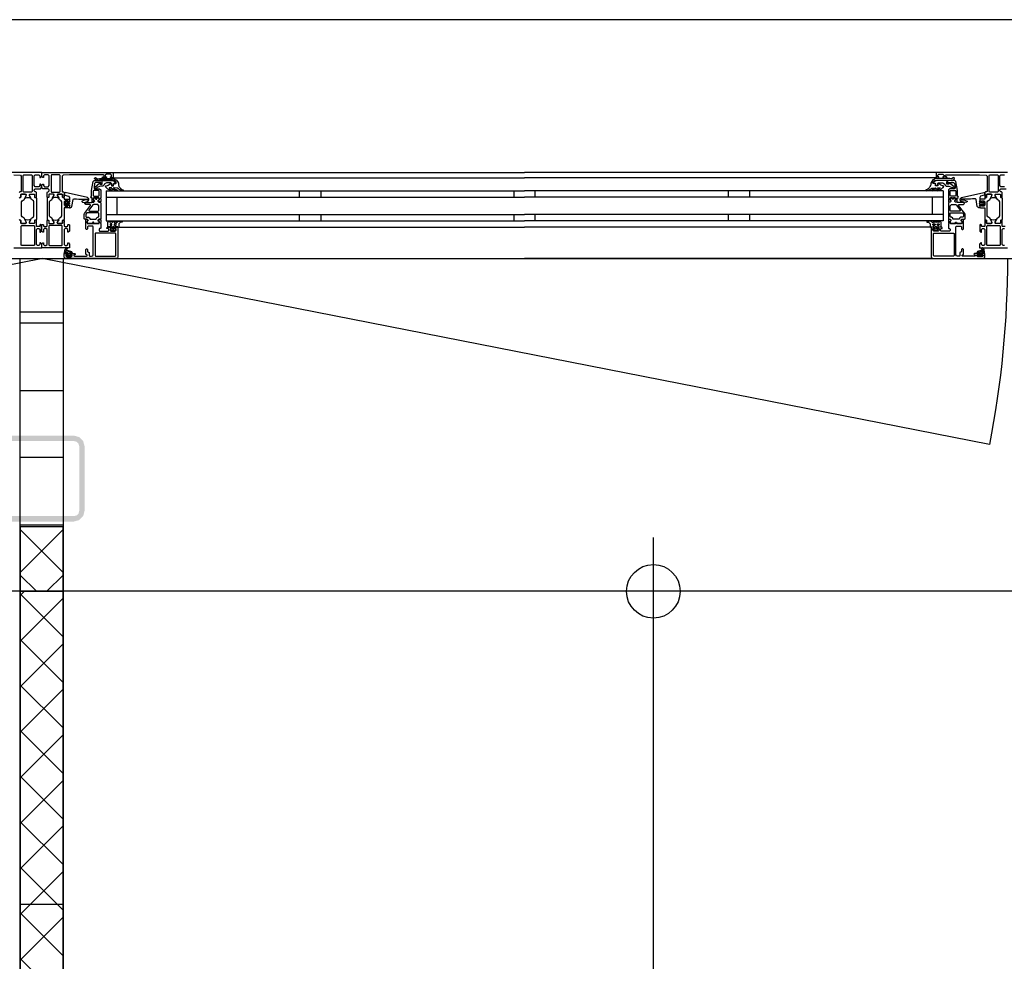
# Model space of a CAD drawing. Header units: millimetres. Extents: x -532 to 413144, y -532 to 654275.
# Tile 148 of 210: x 35979 to 36897, y 28823 to 29700. Entities that reach past the tile are written whole.
import ezdxf

# ---------------------------------------------------------------- set-up
doc = ezdxf.new("R2010")
doc.units = ezdxf.units.MM
doc.header["$LTSCALE"] = 100
doc.linetypes.add('CENTER', pattern=[50.8, 31.75, -6.35, 6.35, -6.35])
for name, color, linetype in [('A--M1A--MAATVOERING--RESTO & KEUKEN', 12, 'Continuous'), ('A-0010--', 7, 'Continuous'), ('A-0220-WAND-BI', 7, 'Continuous'), ('A-0250-PROFIEL-ARCERING', 253, 'CENTER'), ('A-0310-KOZIJN-BU', 7, 'Continuous'), ('A-0410-AFWERKING-GEVEL', 7, 'Continuous'), ('BL313---_BUDEUR', 1, 'Continuous')]:
    doc.layers.add(name, color=color, linetype=linetype)
doc.styles.add('PAScad_tekst', font='arial.ttf')
doc.styles.add('romans', font='romans.shx')
doc.dimstyles.new('romans', dxfattribs={"dimtxt": 1, "dimasz": 1, "dimexe": 0.5, "dimexo": 0.5, "dimgap": 1, "dimtad": 1, "dimdec": 0, "dimtxsty": 'romans', "dimblk": 'gbb_tod', "dimcen": 0, "dimse1": 1, "dimse2": 1, "dimclrd": 1, "dimclre": 1, "dimclrt": 2, "dimadec": 0, "dimazin": 0, "dimtfac": 1, "dimtdec": 0, "dimtmove": 2, "dimatfit": 2, "dimldrblk": 'gbb_tod', "dimfxl": 1, "dimarcsym": 0})

# ---------------------------------------------------------------- blocks, each defined once
blk = doc.blocks.new('gbb_tod')
at = {"color": 0}
for p, q in [((0, -2), (0, 2)), ((-1, 0), (1, 0))]:
    blk.add_line(p, q, dxfattribs=at)
blk.add_circle((0, 0), 0.5, dxfattribs=at)
blk = doc.blocks.new('*D612')
at = {"layer": 'A--M1A--MAATVOERING--RESTO & KEUKEN', "lineweight": -2, "transparency": 16777216}
blk.add_line((36570, 24280), (36570, 29117.63), dxfattribs=at)
at = {"layer": 'Defpoints', "color": 0, "transparency": 16777216}
for p in [(36570, 29167.63), (36570, 29167.63), (36570, 24230)]:
    blk.add_point(p, dxfattribs=at)
at = {"layer": 'A--M1A--MAATVOERING--RESTO & KEUKEN', "lineweight": -2, "transparency": 16777216, "xscale": 50, "yscale": 50, "zscale": 50}
for p, rotation in [((36570, 29167.63), 90), ((36570, 24230), 270)]:
    blk.add_blockref('gbb_tod', p, dxfattribs=dict(at, rotation=rotation))
at = {"layer": 'A--M1A--MAATVOERING--RESTO & KEUKEN', "transparency": 16777216, "insert": (36443.36, 26698.81), "char_height": 150, "attachment_point": 5, "rotation": 90, "style": 'PAScad_tekst'}
blk.add_mtext('4938', dxfattribs=at)

msp = doc.modelspace()

# ---------------------------------------------------------------- hatches: boundary and pattern name
at = {"layer": 'A-0250-PROFIEL-ARCERING'}
msp.add_hatch(color=256, dxfattribs=at).paths.add_polyline_path([(35959.96875, 29272.625), (35959.96875, 29302.625), (35961.3125, 29307.625), (35964.96875, 29311.28125), (35969.96875, 29312.625), (36029.96875, 29312.625), (36034.96875, 29311.28125), (36038.625, 29307.625), (36039.96875, 29302.625), (36039.96875, 29242.625), (36038.625, 29237.625), (36034.96875, 29233.96875), (36029.96875, 29232.625), (35969.96875, 29232.625), (35964.96875, 29233.96875), (35961.3125, 29237.625), (35959.96875, 29242.625), (35959.96875, 29272.625), (35964.96875, 29272.625), (35964.96875, 29242.625), (35965.625, 29240.125), (35967.46875, 29238.28125), (35969.96875, 29237.625), (36029.96875, 29237.625), (36032.46875, 29238.28125), (36034.3125, 29240.125), (36034.96875, 29242.625), (36034.96875, 29302.625), (36034.3125, 29305.125), (36032.46875, 29306.96875), (36029.96875, 29307.625), (35969.96875, 29307.625), (35967.46875, 29306.96875), (35965.625, 29305.125), (35964.96875, 29302.625), (35964.96875, 29272.625)], flags=0)

# ---------------------------------------------------------------- linework, layer by layer
at = {"layer": 'A-0010--'}
msp.add_line((35980, 28876.3125), (36020, 28876.3125), dxfattribs=at)
at = {"layer": 'A-0010--', "ltscale": 10}
for points in [[(36020, 29227.625), (35980, 29227.625), (35980, 29167.625), (36020, 29167.625)], [(36020, 29167.625), (36020, 27676.3125), (35980, 27676.3125), (35980, 29167.625)], [(36020, 27676.3125), (36020, 29167.625), (35980, 29167.625), (35980, 27676.3125)]]:
    msp.add_lwpolyline(points, close=True, dxfattribs=at)
at = {"layer": 'A-0220-WAND-BI'}
for p, q in [((35980, 29417.625), (36020, 29417.625)), ((35980, 29354.625), (36020, 29354.625)), ((35980, 29292.625), (36020, 29292.625)), ((35980, 29229.625), (36020, 29229.625)), ((36020, 29225.1875), (35980, 29185.21875)), ((36020, 29185.1875), (35980, 29225.1875)), ((35995.15625, 29167.625), (35980, 29182.78125)), ((36020, 29182.78125), (36004.84375, 29167.625)), ((35980, 29163.65625), (35983.96875, 29167.625)), ((36020, 29125.1875), (35980, 29165.1875)), ((35980, 29121.21875), (36019.96875, 29161.21875)), ((36020, 29082.75), (35980, 29122.75)), ((35980, 29078.8125), (36019.96875, 29118.78125)), ((36020, 29040.34375), (35980, 29080.34375)), ((35980, 29036.375), (36019.96875, 29076.375)), ((36020, 28997.90625), (35980, 29037.90625)), ((35980, 28993.9375), (36020, 29033.96875)), ((36020, 28955.5), (35980, 28995.46875)), ((35980, 28951.53125), (36020, 28991.53125)), ((36020, 28913.0625), (35980, 28953.0625)), ((35980, 28909.09375), (36020, 28949.125)), ((36020, 28870.625), (35980, 28910.625)), ((35980, 28866.65625), (36020, 28906.6875)), ((36020, 28828.21875), (35980, 28868.21875)), ((35980, 28824.25), (36020, 28864.25)), ((36020, 28785.78125), (35980, 28825.78125))]:
    msp.add_line(p, q, dxfattribs=at)
at = {"layer": 'A-0220-WAND-BI', "ltscale": 10}
for points in [[(35979.96875, 29427.625), (35979.96875, 29477.625)], [(35980, 29167.625), (35980, 29477.625)], [(36019.96875, 29477.625), (36019.96875, 29427.625)], [(36020, 29477.625), (36020, 29167.625)], [(36019.96875, 29427.625), (35979.96875, 29427.625)], [(36020, 29167.625), (35980, 29167.625)]]:
    msp.add_lwpolyline(points, dxfattribs=at)
at = {"layer": 'A-0310-KOZIJN-BU'}
for p, q in [((36240, 29540.625), (36240, 29534.625)), ((36260, 29540.625), (36260, 29534.625)), ((36440, 29540.625), (36440, 29534.625)), ((36460, 29534.625), (36460, 29540.625)), ((36640, 29534.625), (36640, 29540.625)), ((36660, 29534.625), (36660, 29540.625)), ((36240, 29518.625), (36240, 29512.625)), ((36260, 29518.625), (36260, 29512.625)), ((36440, 29518.625), (36440, 29512.625)), ((36460, 29512.625), (36460, 29518.625)), ((36640, 29512.625), (36640, 29518.625)), ((36660, 29512.625), (36660, 29518.625))]:
    msp.add_line(p, q, dxfattribs=at)
at = {"layer": 'A-0310-KOZIJN-BU', "ltscale": 10}
for points in [[(40500, 29700), (21600, 29700)], [(35979.375, 29534.4375), (35980.375, 29534.4375), (35980.625, 29534.71875), (35980.625, 29537.125), (35981.125, 29537.625), (35985, 29537.625), (35985.5, 29537.125), (35985.5, 29536.4375), (35984.125, 29534.03125), (35984.125, 29533.9375), (35984.1875, 29533.84375), (35984.25, 29533.8125), (35986.125, 29534.34375), (35987, 29534.53125), (35987.9375, 29534.34375), (35989.75, 29533.84375), (35989.875, 29533.84375), (35989.9375, 29533.9375), (35989.9375, 29534.03125), (35988.5, 29536.4375), (35988.5, 29537.125), (35989, 29537.625), (35992.90625, 29537.625), (35993.40625, 29537.125), (35993.40625, 29534.71875), (35993.71875, 29534.4375), (35994.71875, 29534.4375), (35995, 29534.71875), (35995, 29536.625), (35994.8125, 29537.34375), (35995, 29537.625), (35995, 29539.125), (35994.5, 29539.625), (35994, 29539.625), (35993, 29540.625), (35993, 29541.625), (35994, 29542.625), (35998.8125, 29542.625), (35999.8125, 29543.625), (35999.8125, 29545.9375), (35998.8125, 29546.9375), (35998.3125, 29546.9375), (35998.3125, 29545.4375), (35997.3125, 29544.4375), (35994, 29544.4375), (35993, 29545.4375), (35993, 29554.625), (35994, 29555.625), (35997.3125, 29555.625), (35998.3125, 29554.625), (35998.3125, 29553.125), (35998.90625, 29553.125), (36000, 29554.21875), (36000, 29557.625), (35934, 29557.625)], [(36066, 29557.625), (36450, 29557.625)], [(36834, 29557.625), (36450, 29557.625)], [(36900, 29557.625), (36834, 29557.625), (36833.5, 29557.125), (36833.5, 29553.125), (36834, 29552.625), (36835.5, 29552.625), (36836, 29553.125), (36836, 29553.625), (36835, 29553.625), (36835, 29555.125), (36836, 29556.125), (36839.75, 29556.125), (36840.75, 29555.125), (36840.75, 29553.625), (36839.75, 29553.625), (36839.75, 29553.125), (36840.25, 29552.625), (36843.25, 29552.625), (36843.75, 29553.125), (36843.25, 29553.625), (36842.75, 29553.625), (36841.75, 29554.125), (36841.75, 29554.9375), (36842.75, 29555.4375), (36874, 29555.4375), (36880.125, 29555.1875), (36881, 29554.1875), (36881, 29540.125), (36880.5, 29539.625), (36879.5, 29539.625), (36879, 29539.125), (36879, 29537.625), (36879.25, 29536.90625), (36879, 29536.625), (36879, 29534.71875), (36879.375, 29534.4375), (36880.375, 29534.4375), (36880.625, 29534.71875), (36880.625, 29537.125), (36881.125, 29537.625), (36885, 29537.625), (36885.5, 29537.125), (36885.5, 29536.4375), (36884.125, 29534.03125), (36884.125, 29533.9375), (36884.1875, 29533.84375), (36884.25, 29533.8125), (36886.125, 29534.34375), (36887, 29534.53125), (36887.9375, 29534.34375), (36889.75, 29533.84375), (36889.875, 29533.84375), (36889.9375, 29533.9375), (36889.9375, 29534.03125), (36888.5, 29536.4375), (36888.5, 29537.125), (36889, 29537.625), (36892.90625, 29537.625), (36893.40625, 29537.125), (36893.40625, 29534.71875), (36893.71875, 29534.4375), (36894.71875, 29534.4375), (36895, 29534.71875), (36895, 29536.625), (36894.8125, 29537.34375), (36895, 29537.625), (36895, 29539.125), (36894.5, 29539.625), (36894, 29539.625), (36893, 29540.625), (36893, 29541.625), (36894, 29542.625), (36898.8125, 29542.625)], [(35974, 29555.4375), (35980.125, 29555.1875), (35981, 29554.1875), (35981, 29540.125), (35980.5, 29539.625), (35979.5, 29539.625), (35979, 29539.125)], [(35982.875, 29554.9375), (35983.375, 29555.4375), (35990.75, 29555.4375), (35991.25, 29554.9375), (35991.25, 29539.9375), (35990.75, 29539.4375), (35983.375, 29539.4375), (35982.875, 29539.9375), (35982.875, 29554.9375)], [(36017.125, 29554.9375), (36016.625, 29555.4375), (36009.25, 29555.4375), (36008.75, 29554.9375), (36008.75, 29539.9375), (36009.25, 29539.4375), (36016.625, 29539.4375), (36017.125, 29539.9375), (36017.125, 29554.9375)], [(36056, 29550.125), (36056, 29547.3125), (36055, 29547.3125), (36055, 29548.3125), (36050.25, 29548.3125), (36049.25, 29547.5), (36048.75, 29544.28125), (36048.75, 29543.03125), (36049.25, 29542.53125), (36054, 29542.53125), (36055, 29541.53125), (36055, 29534.125), (36054.75, 29533.9375), (36054.75, 29533.3125), (36055, 29533.125), (36055, 29530.65625), (36054.75, 29530.40625), (36054.5, 29530.3125), (36053.25, 29530.5), (36052.75, 29530.625), (36052.5, 29531.125), (36052.75, 29531.65625), (36053.5, 29532), (36053.5, 29532.34375), (36053.5, 29533.9375), (36053.25, 29534.125), (36048.5, 29534.125), (36048.25, 29534.03125), (36048.25, 29533.9375), (36048.25, 29532.34375), (36048.25, 29532), (36049, 29531.53125), (36049.25, 29531.125), (36049, 29530.71875), (36048.5, 29530.5), (36047.25, 29530.3125), (36047, 29530.40625), (36047, 29530.65625), (36047, 29533.125), (36047, 29533.3125), (36047, 29533.9375), (36047, 29534.125), (36046, 29534.125), (36045.5, 29534.71875), (36046, 29535.3125), (36046.5, 29535.3125), (36046.5, 29541.03125), (36048, 29549.28125), (36049, 29550.125), (36056, 29550.125)], [(36066, 29552.625), (36450, 29552.625)], [(36834, 29552.625), (36450, 29552.625)], [(36844, 29550.125), (36844, 29547.3125), (36845, 29547.3125), (36845, 29548.3125), (36849.75, 29548.3125), (36850.75, 29547.5), (36851.25, 29544.28125), (36851.25, 29543.03125), (36850.75, 29542.53125), (36846, 29542.53125), (36845, 29541.53125), (36845, 29534.125), (36845.25, 29533.9375), (36845.25, 29533.3125), (36845, 29533.125), (36845, 29530.65625), (36845.25, 29530.40625), (36845.5, 29530.3125), (36846.75, 29530.5), (36847.25, 29530.625), (36847.5, 29531.125), (36847.25, 29531.65625), (36846.5, 29532), (36846.5, 29532.34375), (36846.5, 29533.9375), (36846.75, 29534.125), (36851.5, 29534.125), (36851.75, 29534.03125), (36851.75, 29533.9375), (36851.75, 29532.34375), (36851.75, 29532), (36851, 29531.53125), (36850.75, 29531.125), (36851, 29530.71875), (36851.5, 29530.5), (36852.75, 29530.3125), (36853, 29530.40625), (36853, 29530.65625), (36853, 29533.125), (36853, 29533.3125), (36853, 29533.9375), (36853, 29534.125), (36854, 29534.125), (36854.5, 29534.71875), (36854, 29535.3125), (36853.5, 29535.3125), (36853.5, 29541.03125), (36852, 29549.28125), (36851, 29550.125), (36844, 29550.125)], [(36882.875, 29554.9375), (36883.375, 29555.4375), (36890.75, 29555.4375), (36891.25, 29554.9375), (36891.25, 29539.9375), (36890.75, 29539.4375), (36883.375, 29539.4375), (36882.875, 29539.9375), (36882.875, 29554.9375)], [(36897.3125, 29544.4375), (36894, 29544.4375), (36893, 29545.4375), (36893, 29554.625), (36894, 29555.625), (36897.3125, 29555.625)], [(35979, 29513.8125), (35979.5, 29513.3125), (35980.375, 29513.3125), (35980.625, 29513.03125), (35980.625, 29510.625), (35981.125, 29510.125), (35984.6875, 29510.125), (35985.5, 29510.84375), (35985.375, 29511.65625), (35983.5, 29515.0625), (35982.75, 29515.84375), (35981.75, 29516.375), (35981.25, 29517.25), (35981.25, 29530.5), (35981.75, 29531.375), (35982.75, 29531.90625), (35983.5, 29532.6875), (35985.375, 29536.09375), (35985.375, 29537.1875), (35984.6875, 29537.625), (35981.125, 29537.625), (35980.625, 29537.125), (35980.625, 29534.71875), (35980.375, 29534.4375), (35979.5, 29534.4375), (35979, 29533.9375)], [(36030.5, 29533.3125), (36032.5, 29533.09375), (36034.5, 29532.9375), (36036.5, 29532.84375), (36038.5, 29532.8125), (36040.5, 29532.875), (36042.5, 29533), (36042.75, 29532.90625), (36043, 29532.59375), (36042.75, 29532.28125), (36040.75, 29532.34375), (36037.5, 29530.9375), (36037.25, 29530.59375), (36037.75, 29530.25), (36038, 29530.03125), (36039.5, 29529.90625), (36043, 29530.6875), (36044, 29532.1875), (36044, 29533.28125), (36042.75, 29534.3125), (36021.875, 29538.9375), (36021.375, 29538.84375), (36021.25, 29538.46875), (36021.25, 29536.9375), (36021.625, 29536.4375), (36025, 29535.53125), (36025.75, 29534.5625), (36025.75, 29531.3125), (36026.25, 29530.8125), (36025.75, 29530.3125), (36023.875, 29530.3125), (36023.875, 29531.03125), (36023.75, 29531.28125), (36023.375, 29531.28125), (36021.625, 29529.6875), (36021.25, 29528.9375), (36021.625, 29528.15625), (36023.375, 29526.5625), (36023.75, 29526.5625), (36023.875, 29526.8125), (36023.875, 29527.53125), (36025.75, 29527.53125), (36026.25, 29527.03125), (36025.75, 29526.53125), (36025.75, 29524.9375), (36026.625, 29524.9375), (36027.625, 29525.28125), (36028.125, 29526.15625), (36029.25, 29532.53125), (36029.75, 29533.1875), (36030.5, 29533.3125)], [(36060, 29540.625), (36450, 29540.625)], [(36060, 29540.625), (36060, 29512.625)], [(36840, 29540.625), (36450, 29540.625)], [(36840, 29540.625), (36840, 29512.625)], [(36869.5, 29533.3125), (36867.5, 29533.09375), (36865.5, 29532.9375), (36863.5, 29532.84375), (36861.5, 29532.8125), (36859.5, 29532.875), (36857.5, 29533), (36857.25, 29532.90625), (36857, 29532.59375), (36857.25, 29532.28125), (36859.25, 29532.34375), (36862.5, 29530.9375), (36862.75, 29530.59375), (36862.25, 29530.25), (36862, 29530.03125), (36860.5, 29529.90625), (36857, 29530.6875), (36856, 29532.1875), (36856, 29533.28125), (36857.25, 29534.3125), (36878.125, 29538.9375), (36878.625, 29538.84375), (36878.75, 29538.46875), (36878.75, 29536.9375), (36878.375, 29536.4375), (36875, 29535.53125), (36874.25, 29534.5625), (36874.25, 29531.3125), (36873.75, 29530.8125), (36874.25, 29530.3125), (36876.125, 29530.3125), (36876.125, 29531.03125), (36876.25, 29531.28125), (36876.625, 29531.28125), (36878.375, 29529.6875), (36878.75, 29528.9375), (36878.375, 29528.15625), (36876.625, 29526.5625), (36876.25, 29526.5625), (36876.125, 29526.8125), (36876.125, 29527.53125), (36874.25, 29527.53125), (36873.75, 29527.03125), (36874.25, 29526.53125), (36874.25, 29524.9375), (36873.375, 29524.9375), (36872.375, 29525.28125), (36871.875, 29526.15625), (36870.75, 29532.53125), (36870.25, 29533.1875), (36869.5, 29533.3125)], [(36025.625, 29529.53125), (36026.25, 29528.9375), (36025.625, 29528.3125), (36022.875, 29528.3125), (36022.25, 29528.9375), (36022.875, 29529.53125), (36025.625, 29529.53125)], [(36045.5, 29527), (36045.5, 29527.5), (36045, 29527.78125), (36041, 29527.78125), (36040, 29528.78125), (36041, 29529.78125), (36046.5, 29529.78125), (36047, 29530.0625), (36048.5, 29530.0625), (36049, 29530.5625), (36049, 29531.4375), (36048.25, 29532.1875), (36048.25, 29533.5625), (36048.75, 29534.0625), (36050, 29534.0625), (36050.25, 29534), (36050.25, 29533.78125), (36050.25, 29533.3125), (36050.5, 29532.875), (36051, 29532.71875), (36051.25, 29532.875), (36051.5, 29533.3125), (36051.5, 29533.8125), (36051.5, 29534), (36051.75, 29534.0625), (36053, 29534.0625), (36053.5, 29533.5625), (36053.5, 29532.1875), (36052.75, 29531.4375), (36052.75, 29530.5625), (36053.25, 29530.0625), (36054.5, 29530.0625), (36055, 29529.5625), (36055, 29514.6875), (36054.5, 29514.1875), (36053.25, 29514.1875), (36052.75, 29513.6875), (36052.75, 29512.8125), (36053.5, 29512.03125), (36053.5, 29510.6875), (36053, 29510.1875), (36048.75, 29510.1875), (36048.5, 29510.3125), (36048.5, 29510.625), (36048.5, 29510.9375), (36048.25, 29511.3125), (36048, 29511.53125), (36047.5, 29511.3125), (36047.25, 29510.9375), (36047.25, 29510.625), (36047.25, 29510.3125), (36047, 29510.1875), (36042.75, 29510.1875), (36042.25, 29510.6875), (36042.25, 29512.03125), (36043, 29512.8125), (36043, 29513.6875), (36042.5, 29514.1875), (36040, 29514.1875), (36039.5, 29514.6875), (36039.5, 29518.53125), (36039.75, 29519.53125), (36045.5, 29527)], [(36060, 29534.625), (36450, 29534.625)], [(36070, 29534.625), (36070, 29518.625)], [(36840, 29534.625), (36450, 29534.625)], [(36830, 29534.625), (36830, 29518.625)], [(36854.5, 29527), (36854.5, 29527.5), (36855, 29527.78125), (36859, 29527.78125), (36860, 29528.78125), (36859, 29529.78125), (36853.5, 29529.78125), (36853, 29530.0625), (36851.5, 29530.0625), (36851, 29530.5625), (36851, 29531.4375), (36851.75, 29532.1875), (36851.75, 29533.5625), (36851.25, 29534.0625), (36850, 29534.0625), (36849.75, 29534), (36849.75, 29533.78125), (36849.75, 29533.3125), (36849.5, 29532.875), (36849, 29532.71875), (36848.75, 29532.875), (36848.5, 29533.3125), (36848.5, 29533.8125), (36848.5, 29534), (36848.25, 29534.0625), (36847, 29534.0625), (36846.5, 29533.5625), (36846.5, 29532.1875), (36847.25, 29531.4375), (36847.25, 29530.5625), (36846.75, 29530.0625), (36845.5, 29530.0625), (36845, 29529.5625), (36845, 29514.6875), (36845.5, 29514.1875), (36846.75, 29514.1875), (36847.25, 29513.6875), (36847.25, 29512.8125), (36846.5, 29512.03125), (36846.5, 29510.6875), (36847, 29510.1875), (36851.25, 29510.1875), (36851.5, 29510.3125), (36851.5, 29510.625), (36851.5, 29510.9375), (36851.75, 29511.3125), (36852, 29511.53125), (36852.5, 29511.3125), (36852.75, 29510.9375), (36852.75, 29510.625), (36852.75, 29510.3125), (36853, 29510.1875), (36857.25, 29510.1875), (36857.75, 29510.6875), (36857.75, 29512.03125), (36857, 29512.8125), (36857, 29513.6875), (36857.5, 29514.1875), (36860, 29514.1875), (36860.5, 29514.6875), (36860.5, 29518.53125), (36860.25, 29519.53125), (36854.5, 29527)], [(36874.375, 29529.53125), (36873.75, 29528.9375), (36874.375, 29528.3125), (36877.125, 29528.3125), (36877.75, 29528.9375), (36877.125, 29529.53125), (36874.375, 29529.53125)], [(36052.75, 29521.78125), (36053.25, 29522.28125), (36053.25, 29526.78125), (36052.25, 29527.78125), (36048.25, 29527.78125), (36047.75, 29527.59375), (36044, 29522.59375), (36044, 29522.0625), (36044.5, 29521.78125), (36052.75, 29521.78125)], [(36847.25, 29521.78125), (36846.75, 29522.28125), (36846.75, 29526.78125), (36847.75, 29527.78125), (36851.75, 29527.78125), (36852.25, 29527.59375), (36856, 29522.59375), (36856, 29522.0625), (36855.5, 29521.78125), (36847.25, 29521.78125)], [(35974, 29487.625), (36000, 29487.625), (36000, 29491.03125), (35998.90625, 29492.125), (35998.3125, 29492.125), (35998.3125, 29490.625), (35997.3125, 29489.625), (35996, 29489.625), (35995, 29490.625), (35995, 29496.625), (35995, 29497.625), (35995, 29504.625), (35996, 29505.625), (35997.3125, 29505.625), (35998.3125, 29504.625), (35998.3125, 29502.125), (35998.8125, 29502.125), (35999.8125, 29503.125), (35999.8125, 29508.8125), (35999.3125, 29509.3125), (35998.8125, 29509.3125), (35998.3125, 29508.8125), (35998.3125, 29507.8125), (35997.8125, 29507.3125), (35995.5, 29507.3125), (35995, 29507.8125), (35995, 29510.125), (35994.8125, 29510.84375), (35995, 29511.125), (35995, 29513.03125), (35994.71875, 29513.3125), (35993.71875, 29513.3125), (35993.40625, 29513.03125), (35993.40625, 29510.625), (35992.90625, 29510.125), (35989, 29510.125), (35988.5, 29510.625), (35988.5, 29511.3125), (35989.9375, 29513.71875), (35989.9375, 29513.78125), (35989.9375, 29513.84375), (35989.8125, 29513.9375), (35988.625, 29513.6875), (35987, 29513.21875), (35985.4375, 29513.6875), (35984.3125, 29513.90625), (35984.125, 29513.71875), (35985.5, 29511.3125), (35985.5, 29510.625), (35985, 29510.125), (35981.125, 29510.125), (35980.625, 29510.625), (35980.625, 29513.03125), (35980.375, 29513.3125), (35979.375, 29513.3125)], [(36071, 29506.125), (36071, 29479.125), (36070.5, 29477.9375), (36069.5, 29477.625), (36022.5, 29477.625), (36021.25, 29478.1875), (36021, 29479.125), (36021, 29482.125), (36023, 29482.125), (36023.5, 29481.625), (36023.5, 29481.125), (36022.5, 29481.125), (36022.5, 29480.125), (36023.5, 29479.125), (36027.5, 29479.125), (36028.5, 29480.125), (36028.5, 29481.125), (36027.5, 29481.125), (36027.5, 29481.625), (36028, 29482.125), (36030.75, 29482.125), (36031.125, 29481.96875), (36031.25, 29481.625), (36031.125, 29481.28125), (36030.75, 29481.125), (36030.5, 29481.125), (36030.125, 29480.96875), (36030, 29480.625), (36030, 29480.125), (36030.5, 29479.625), (36041.75, 29479.625), (36042.25, 29480.125), (36042.25, 29480.625), (36041, 29481.625), (36041, 29486.125), (36041.5, 29486.625), (36042.25, 29486.625), (36042.75, 29486.125), (36042.75, 29484.125), (36043.25, 29483.625), (36043.75, 29483.625), (36044.25, 29483.125), (36044.25, 29480.125), (36044.75, 29479.625), (36046.5, 29479.625), (36047.5, 29480.1875), (36048, 29481.125), (36048, 29507.125), (36047.5, 29507.625), (36043.25, 29507.625), (36042.75, 29507.125), (36042.75, 29505.125), (36042.25, 29504.625), (36041.5, 29504.625), (36041, 29505.125), (36041, 29510.125), (36041, 29510.3125), (36041, 29510.9375), (36041, 29511.125), (36041, 29513.59375), (36041, 29513.9375), (36041.25, 29513.9375), (36042.5, 29513.75), (36043, 29513.625), (36043.25, 29513.125), (36043, 29512.6875), (36042.25, 29512.25), (36042.25, 29511.90625), (36042.25, 29510.3125), (36042.5, 29510.125), (36053.25, 29510.125), (36053.5, 29510.3125), (36053.5, 29511.90625), (36053.5, 29512.25), (36052.75, 29512.59375), (36052.5, 29513.125), (36052.75, 29513.625), (36053.25, 29513.75), (36054.5, 29513.9375), (36054.75, 29513.84375), (36055, 29513.59375), (36055, 29511.125), (36054.75, 29510.9375), (36054.75, 29510.3125), (36055, 29510.125), (36055, 29505.9375), (36054.5, 29505.4375), (36054, 29505.4375), (36053.5, 29504.9375), (36053.5, 29503.625), (36054, 29503.125), (36062, 29503.125), (36062.5, 29503.625), (36062.5, 29504.9375), (36062, 29505.4375), (36060.75, 29505.4375), (36060.75, 29506.125), (36061.25, 29506.625), (36064, 29506.625), (36064.5, 29506.125), (36064.5, 29505.625), (36063.75, 29505.625), (36063.75, 29504.125), (36064.5, 29503.125), (36068.5, 29503.125), (36069.5, 29504.125), (36069.5, 29505.625), (36068.5, 29505.625), (36068.5, 29506.125), (36069, 29506.625), (36070.5, 29506.625), (36071, 29506.125)], [(36060, 29518.625), (36450, 29518.625)], [(36060, 29512.625), (36450, 29512.625)], [(36840, 29518.625), (36450, 29518.625)], [(36840, 29512.625), (36450, 29512.625)], [(36829, 29506.125), (36829, 29479.125), (36829.5, 29477.9375), (36830.5, 29477.625), (36877.5, 29477.625), (36878.75, 29478.1875), (36879, 29479.125), (36879, 29482.125), (36877, 29482.125), (36876.5, 29481.625), (36876.5, 29481.125), (36877.5, 29481.125), (36877.5, 29480.125), (36876.5, 29479.125), (36872.5, 29479.125), (36871.5, 29480.125), (36871.5, 29481.125), (36872.5, 29481.125), (36872.5, 29481.625), (36872, 29482.125), (36869.25, 29482.125), (36868.875, 29481.96875), (36868.75, 29481.625), (36868.875, 29481.28125), (36869.25, 29481.125), (36869.5, 29481.125), (36869.875, 29480.96875), (36870, 29480.625), (36870, 29480.125), (36869.5, 29479.625), (36858.25, 29479.625), (36857.75, 29480.125), (36857.75, 29480.625), (36859, 29481.625), (36859, 29486.125), (36858.5, 29486.625), (36857.75, 29486.625), (36857.25, 29486.125), (36857.25, 29484.125), (36856.75, 29483.625), (36856.25, 29483.625), (36855.75, 29483.125), (36855.75, 29480.125), (36855.25, 29479.625), (36853.5, 29479.625), (36852.5, 29480.1875), (36852, 29481.125), (36852, 29507.125), (36852.5, 29507.625), (36856.75, 29507.625), (36857.25, 29507.125), (36857.25, 29505.125), (36857.75, 29504.625), (36858.5, 29504.625), (36859, 29505.125), (36859, 29510.125), (36859, 29510.3125), (36859, 29510.9375), (36859, 29511.125), (36859, 29513.59375), (36859, 29513.9375), (36858.75, 29513.9375), (36857.5, 29513.75), (36857, 29513.625), (36856.75, 29513.125), (36857, 29512.6875), (36857.75, 29512.25), (36857.75, 29511.90625), (36857.75, 29510.3125), (36857.5, 29510.125), (36846.75, 29510.125), (36846.5, 29510.3125), (36846.5, 29511.90625), (36846.5, 29512.25), (36847.25, 29512.59375), (36847.5, 29513.125), (36847.25, 29513.625), (36846.75, 29513.75), (36845.5, 29513.9375), (36845.25, 29513.84375), (36845, 29513.59375), (36845, 29511.125), (36845.25, 29510.9375), (36845.25, 29510.3125), (36845, 29510.125), (36845, 29505.9375), (36845.5, 29505.4375), (36846, 29505.4375), (36846.5, 29504.9375), (36846.5, 29503.625), (36846, 29503.125), (36838, 29503.125), (36837.5, 29503.625), (36837.5, 29504.9375), (36838, 29505.4375), (36839.25, 29505.4375), (36839.25, 29506.125), (36838.75, 29506.625), (36836, 29506.625), (36835.5, 29506.125), (36835.5, 29505.625), (36836.25, 29505.625), (36836.25, 29504.125), (36835.5, 29503.125), (36831.5, 29503.125), (36830.5, 29504.125), (36830.5, 29505.625), (36831.5, 29505.625), (36831.5, 29506.125), (36831, 29506.625), (36829.5, 29506.625), (36829, 29506.125)], [(36897.8125, 29507.3125), (36895.5, 29507.3125), (36895, 29507.8125), (36895, 29510.125), (36894.8125, 29510.84375), (36895, 29511.125), (36895, 29513.03125), (36894.71875, 29513.3125), (36893.71875, 29513.3125), (36893.40625, 29513.03125), (36893.40625, 29510.625), (36892.90625, 29510.125), (36889, 29510.125), (36888.5, 29510.625), (36888.5, 29511.3125), (36889.9375, 29513.71875), (36889.9375, 29513.78125), (36889.9375, 29513.84375), (36889.8125, 29513.9375), (36888.625, 29513.6875), (36887, 29513.21875), (36885.4375, 29513.6875), (36884.3125, 29513.90625), (36884.125, 29513.71875), (36885.5, 29511.3125), (36885.5, 29510.625), (36885, 29510.125), (36881.125, 29510.125), (36880.625, 29510.625), (36880.625, 29513.03125), (36880.375, 29513.3125), (36879.375, 29513.3125), (36879, 29513.03125), (36879, 29511.125), (36879.25, 29510.40625), (36879, 29510.125), (36879, 29507.8125), (36878.5, 29507.3125), (36876.25, 29507.3125), (36875.75, 29507.8125), (36875.75, 29508.8125), (36875.25, 29509.3125), (36874.75, 29509.3125), (36874.25, 29508.8125), (36874.25, 29503.125), (36875.25, 29502.125), (36875.75, 29502.125), (36875.75, 29504.625), (36876.75, 29505.625), (36878, 29505.625), (36879, 29504.625), (36879, 29497.625), (36879, 29496.625), (36879, 29490.625), (36878, 29489.625), (36876.75, 29489.625), (36875.75, 29490.625), (36875.75, 29492.125), (36875.125, 29492.125), (36874, 29491.03125), (36874, 29487.625), (36900, 29487.625)], [(36071.5, 29506.625), (36450, 29506.625)], [(36828.5, 29506.625), (36450, 29506.625)], [(36897.3125, 29489.625), (36896, 29489.625), (36895, 29490.625), (36895, 29496.625), (36895, 29497.625), (36895, 29504.625), (36896, 29505.625), (36897.3125, 29505.625)], [(36024, 29483.03125), (36024, 29482.5), (36024.125, 29482.4375), (36026.75, 29482.4375), (36026.875, 29482.5), (36026.875, 29483.25), (36026.75, 29483.4375), (36022.5, 29485.03125), (36022.375, 29485), (36022.375, 29484.9375), (36022.125, 29483.75), (36022.25, 29483.53125), (36023.5, 29483.53125), (36024, 29483.03125)], [(36876, 29483.03125), (36876, 29482.5), (36875.875, 29482.4375), (36873.25, 29482.4375), (36873.125, 29482.5), (36873.125, 29483.25), (36873.25, 29483.4375), (36877.5, 29485.03125), (36877.625, 29485), (36877.625, 29484.9375), (36877.875, 29483.75), (36877.75, 29483.53125), (36876.5, 29483.53125), (36876, 29483.03125)], [(36024.25, 29481.3125), (36024.25, 29480.53125), (36024.375, 29480.3125), (36026.625, 29480.3125), (36026.875, 29480.5), (36026.875, 29481.3125), (36026.5, 29481.71875), (36024.625, 29481.71875), (36024.25, 29481.3125)], [(36069.5, 29477.625), (36450, 29477.625)], [(36830.5, 29477.625), (36450, 29477.625)], [(36875.75, 29481.3125), (36875.75, 29480.53125), (36875.625, 29480.3125), (36873.375, 29480.3125), (36873.125, 29480.5), (36873.125, 29481.3125), (36873.5, 29481.71875), (36875.375, 29481.71875), (36875.75, 29481.3125)]]:
    msp.add_lwpolyline(points, dxfattribs=at)
for points in [[(36005, 29537.625), (36005, 29539.125), (36005.5, 29539.625), (36006, 29539.625), (36007, 29540.625), (36007, 29541.625), (36006, 29542.625), (36001.1875, 29542.625), (36000.1875, 29543.625), (36000.1875, 29545.9375), (36001.1875, 29546.9375), (36001.6875, 29546.9375), (36001.6875, 29545.4375), (36002.6875, 29544.4375), (36006, 29544.4375), (36007, 29545.4375), (36007, 29554.625), (36006, 29555.625), (36002.6875, 29555.625), (36001.6875, 29554.625), (36001.6875, 29553.125), (36001.09375, 29553.125), (36000, 29554.21875), (36000, 29557.625), (36066, 29557.625), (36066.5, 29557.125), (36066.5, 29553.125), (36066, 29552.625), (36064.5, 29552.625), (36064, 29553.125), (36064, 29553.625), (36065, 29553.625), (36065, 29555.125), (36064, 29556.125), (36060.25, 29556.125), (36059.25, 29555.125), (36059.25, 29553.625), (36060.25, 29553.625), (36060.25, 29553.125), (36059.75, 29552.625), (36056.75, 29552.625), (36056.25, 29553.125), (36056.75, 29553.625), (36057.25, 29553.625), (36058.25, 29554.125), (36058.25, 29554.9375), (36057.25, 29555.4375), (36026, 29555.4375), (36019.875, 29555.1875), (36019, 29554.1875), (36019, 29540.125), (36019.5, 29539.625), (36020.5, 29539.625), (36021, 29539.125), (36021, 29537.625), (36020.75, 29536.90625), (36021, 29536.625), (36021, 29534.71875), (36020.625, 29534.4375), (36019.625, 29534.4375), (36019.375, 29534.71875), (36019.375, 29537.125), (36018.875, 29537.625), (36015, 29537.625), (36014.5, 29537.125), (36014.5, 29536.4375), (36015.875, 29534.03125), (36015.875, 29533.9375), (36015.8125, 29533.84375), (36015.75, 29533.8125), (36013.875, 29534.34375), (36013, 29534.53125), (36012.0625, 29534.34375), (36010.25, 29533.84375), (36010.125, 29533.84375), (36010.0625, 29533.9375), (36010.0625, 29534.03125), (36011.5, 29536.4375), (36011.5, 29537.125), (36011, 29537.625), (36007.09375, 29537.625), (36006.59375, 29537.125), (36006.59375, 29534.71875), (36006.28125, 29534.4375), (36005.28125, 29534.4375), (36005, 29534.71875), (36005, 29536.625), (36005.1875, 29537.34375)], [(36066, 29550.53125), (36054, 29550.53125), (36052.25, 29550.1875), (36051.5, 29550.25), (36049.5, 29551.5625), (36049.25, 29552.40625), (36050, 29552.9375), (36050.5, 29552.78125), (36052, 29551.8125), (36052.25, 29551.75), (36052.25, 29551.75), (36053.75, 29552.03125), (36066, 29552.03125), (36067.5, 29551.75), (36069, 29551), (36069.5, 29550.71875), (36070.5, 29549.4375), (36071.5, 29547.84375), (36071.5, 29546.5), (36071.5, 29545.8125), (36072, 29545.1875), (36072, 29544.53125), (36072.5, 29543.9375), (36073, 29543.40625), (36073.5, 29542.90625), (36074, 29542.4375), (36074.5, 29542.03125), (36075, 29541.6875), (36076, 29541.4375), (36076, 29540.9375), (36075.5, 29540.75), (36074.5, 29540.96875), (36073.5, 29541.25), (36073, 29541.625), (36072, 29542.03125), (36071.5, 29542.53125), (36070.5, 29543.09375), (36070, 29543.25), (36067.5, 29543.53125), (36067, 29543.34375), (36067, 29543.09375), (36067.5, 29542.65625), (36068.5, 29542.28125), (36069, 29542), (36069.5, 29541.75), (36070.5, 29541.3125), (36070.5, 29541.125), (36070, 29540.75), (36069.5, 29540.84375), (36068.5, 29541.03125), (36068, 29541.25), (36067.5, 29541.5625), (36066.5, 29541.9375), (36066, 29542.375), (36065.5, 29542.84375), (36065, 29543.40625), (36064.5, 29543.53125), (36063, 29543.53125), (36062.75, 29543.34375), (36062.75, 29543.0625), (36063.25, 29542.65625), (36063.75, 29542.3125), (36064, 29542.03125), (36064.5, 29541.8125), (36065.5, 29541.6875), (36065.5, 29541.0625), (36065, 29540.75), (36064, 29540.96875), (36063.5, 29541.21875), (36063, 29541.53125), (36062.25, 29541.90625), (36061.75, 29542.3125), (36061, 29542.78125), (36060.5, 29543.3125), (36060, 29543.875), (36059.25, 29544.6875), (36059.75, 29545.15625), (36060.5, 29545.40625), (36061.25, 29545.6875), (36062, 29546), (36062.75, 29546.40625), (36063.25, 29546.84375), (36064, 29547.3125), (36064.5, 29547.65625), (36064.5, 29547.59375), (36065, 29547.3125), (36065, 29545.65625), (36065, 29545.34375), (36067, 29545.34375), (36067, 29545.65625), (36067, 29547.15625), (36067.5, 29547.4375), (36069, 29547.4375), (36069.5, 29547.75), (36069.5, 29548.46875), (36069.5, 29548.75), (36068, 29549.9375), (36068, 29550.09375)], [(36057, 29544.9375), (36054.75, 29544.9375), (36051.5, 29543.625), (36051, 29542.90625), (36050.5, 29542.625), (36049.75, 29542.90625), (36049.5, 29543.625), (36049.75, 29544.34375), (36049.75, 29544.4375), (36054, 29547.8125), (36054.5, 29547.8125), (36054.5, 29546.9375), (36056.5, 29546.9375), (36056.5, 29549.03125), (36056.25, 29549.3125), (36056.25, 29550.125), (36066, 29550.125), (36067.5, 29549.71875), (36069, 29548.5625), (36069, 29548), (36068.5, 29547.625), (36067.5, 29547.625), (36067, 29547.125), (36067, 29546.125), (36066.5, 29545.625), (36065.5, 29545.625), (36065, 29546.125), (36065, 29547.4375), (36064.5, 29547.9375), (36060.25, 29547.9375), (36058.25, 29546.8125), (36058.25, 29546.09375)], [(36834, 29550.53125), (36846, 29550.53125), (36847.75, 29550.1875), (36848.5, 29550.25), (36850.5, 29551.5625), (36850.75, 29552.40625), (36850, 29552.9375), (36849.5, 29552.78125), (36848, 29551.8125), (36847.75, 29551.75), (36847.75, 29551.75), (36846.25, 29552.03125), (36834, 29552.03125), (36832.5, 29551.75), (36831, 29551), (36830.5, 29550.71875), (36829.5, 29549.4375), (36828.5, 29547.84375), (36828.5, 29546.5), (36828.5, 29545.8125), (36828, 29545.1875), (36828, 29544.53125), (36827.5, 29543.9375), (36827, 29543.40625), (36826.5, 29542.90625), (36826, 29542.4375), (36825.5, 29542.03125), (36825, 29541.6875), (36824, 29541.4375), (36824, 29540.9375), (36824.5, 29540.75), (36825.5, 29540.96875), (36826.5, 29541.25), (36827, 29541.625), (36828, 29542.03125), (36828.5, 29542.53125), (36829.5, 29543.09375), (36830, 29543.25), (36832.5, 29543.53125), (36833, 29543.34375), (36833, 29543.09375), (36832.5, 29542.65625), (36831.5, 29542.28125), (36831, 29542), (36830.5, 29541.75), (36829.5, 29541.3125), (36829.5, 29541.125), (36830, 29540.75), (36830.5, 29540.84375), (36831.5, 29541.03125), (36832, 29541.25), (36832.5, 29541.5625), (36833.5, 29541.9375), (36834, 29542.375), (36834.5, 29542.84375), (36835, 29543.40625), (36835.5, 29543.53125), (36837, 29543.53125), (36837.25, 29543.34375), (36837.25, 29543.0625), (36836.75, 29542.65625), (36836.25, 29542.3125), (36836, 29542.03125), (36835.5, 29541.8125), (36834.5, 29541.6875), (36834.5, 29541.0625), (36835, 29540.75), (36836, 29540.96875), (36836.5, 29541.21875), (36837, 29541.53125), (36837.75, 29541.90625), (36838.25, 29542.3125), (36839, 29542.78125), (36839.5, 29543.3125), (36840, 29543.875), (36840.75, 29544.6875), (36840.25, 29545.15625), (36839.5, 29545.40625), (36838.75, 29545.6875), (36838, 29546), (36837.25, 29546.40625), (36836.75, 29546.84375), (36836, 29547.3125), (36835.5, 29547.65625), (36835.5, 29547.59375), (36835, 29547.3125), (36835, 29545.65625), (36835, 29545.34375), (36833, 29545.34375), (36833, 29545.65625), (36833, 29547.15625), (36832.5, 29547.4375), (36831, 29547.4375), (36830.5, 29547.75), (36830.5, 29548.46875), (36830.5, 29548.75), (36832, 29549.9375), (36832, 29550.09375)], [(36843, 29544.9375), (36845.25, 29544.9375), (36848.5, 29543.625), (36849, 29542.90625), (36849.5, 29542.625), (36850.25, 29542.90625), (36850.5, 29543.625), (36850.25, 29544.34375), (36850.25, 29544.4375), (36846, 29547.8125), (36845.5, 29547.8125), (36845.5, 29546.9375), (36843.5, 29546.9375), (36843.5, 29549.03125), (36843.75, 29549.3125), (36843.75, 29550.125), (36834, 29550.125), (36832.5, 29549.71875), (36831, 29548.5625), (36831, 29548), (36831.5, 29547.625), (36832.5, 29547.625), (36833, 29547.125), (36833, 29546.125), (36833.5, 29545.625), (36834.5, 29545.625), (36835, 29546.125), (36835, 29547.4375), (36835.5, 29547.9375), (36839.75, 29547.9375), (36841.75, 29546.8125), (36841.75, 29546.09375)], [(35993.71875, 29513.3125), (35993.40625, 29513.03125), (35993.40625, 29510.625), (35992.90625, 29510.125), (35989.375, 29510.125), (35988.5625, 29510.84375), (35988.6875, 29511.65625), (35990.625, 29515.0625), (35991.375, 29515.84375), (35992.3125, 29516.375), (35992.8125, 29517.25), (35992.8125, 29530.5), (35992.3125, 29531.375), (35991.375, 29531.90625), (35990.625, 29532.6875), (35988.6875, 29536.09375), (35988.6875, 29537.1875), (35989.375, 29537.625), (35992.90625, 29537.625), (35993.40625, 29537.125), (35993.40625, 29534.71875), (35993.71875, 29534.4375), (35994.5, 29534.4375), (35995, 29533.9375), (35995, 29513.8125), (35994.5, 29513.3125)], [(36006.28125, 29513.3125), (36006.59375, 29513.03125), (36006.59375, 29510.625), (36007.09375, 29510.125), (36010.625, 29510.125), (36011.4375, 29510.84375), (36011.3125, 29511.65625), (36009.375, 29515.0625), (36008.625, 29515.84375), (36007.6875, 29516.375), (36007.1875, 29517.25), (36007.1875, 29530.5), (36007.6875, 29531.375), (36008.625, 29531.90625), (36009.375, 29532.6875), (36011.3125, 29536.09375), (36011.3125, 29537.1875), (36010.625, 29537.625), (36007.09375, 29537.625), (36006.59375, 29537.125), (36006.59375, 29534.71875), (36006.28125, 29534.4375), (36005.5, 29534.4375), (36005, 29533.9375), (36005, 29513.8125), (36005.5, 29513.3125)], [(36019.625, 29513.3125), (36019.375, 29513.03125), (36019.375, 29510.625), (36018.875, 29510.125), (36015.3125, 29510.125), (36014.5, 29510.84375), (36014.625, 29511.65625), (36016.5, 29515.0625), (36017.25, 29515.84375), (36018.25, 29516.375), (36018.75, 29517.25), (36018.75, 29530.5), (36018.25, 29531.375), (36017.25, 29531.90625), (36016.5, 29532.6875), (36014.625, 29536.09375), (36014.625, 29537.1875), (36015.3125, 29537.625), (36018.875, 29537.625), (36019.375, 29537.125), (36019.375, 29534.71875), (36019.625, 29534.4375), (36020.5, 29534.4375), (36021, 29533.9375), (36021, 29532.9375), (36025.25, 29532.9375), (36025.75, 29532.4375), (36025.75, 29531.59375), (36025, 29530.625), (36024.25, 29530.4375), (36024.25, 29531.4375), (36022, 29531.4375), (36021, 29530.4375), (36021, 29527.4375), (36022, 29526.4375), (36024.25, 29526.4375), (36024.25, 29527.4375), (36025, 29527.21875), (36025.75, 29526.25), (36025.75, 29525.4375), (36025.25, 29524.9375), (36021, 29524.9375), (36021, 29513.8125), (36020.5, 29513.3125)], [(36048, 29540.53125), (36048, 29536.125), (36048.5, 29535.625), (36053, 29535.625), (36053.5, 29536.125), (36053.5, 29540.53125), (36053, 29541.03125), (36048.5, 29541.03125)], [(36852, 29540.53125), (36852, 29536.125), (36851.5, 29535.625), (36847, 29535.625), (36846.5, 29536.125), (36846.5, 29540.53125), (36847, 29541.03125), (36851.5, 29541.03125)], [(36880.375, 29513.3125), (36880.625, 29513.03125), (36880.625, 29510.625), (36881.125, 29510.125), (36884.6875, 29510.125), (36885.5, 29510.84375), (36885.375, 29511.65625), (36883.5, 29515.0625), (36882.75, 29515.84375), (36881.75, 29516.375), (36881.25, 29517.25), (36881.25, 29530.5), (36881.75, 29531.375), (36882.75, 29531.90625), (36883.5, 29532.6875), (36885.375, 29536.09375), (36885.375, 29537.1875), (36884.6875, 29537.625), (36881.125, 29537.625), (36880.625, 29537.125), (36880.625, 29534.71875), (36880.375, 29534.4375), (36879.5, 29534.4375), (36879, 29533.9375), (36879, 29532.9375), (36874.75, 29532.9375), (36874.25, 29532.4375), (36874.25, 29531.59375), (36875, 29530.625), (36875.75, 29530.4375), (36875.75, 29531.4375), (36878, 29531.4375), (36879, 29530.4375), (36879, 29527.4375), (36878, 29526.4375), (36875.75, 29526.4375), (36875.75, 29527.4375), (36875, 29527.21875), (36874.25, 29526.25), (36874.25, 29525.4375), (36874.75, 29524.9375), (36879, 29524.9375), (36879, 29513.8125), (36879.5, 29513.3125)], [(36893.71875, 29513.3125), (36893.40625, 29513.03125), (36893.40625, 29510.625), (36892.90625, 29510.125), (36889.375, 29510.125), (36888.5625, 29510.84375), (36888.6875, 29511.65625), (36890.625, 29515.0625), (36891.375, 29515.84375), (36892.3125, 29516.375), (36892.8125, 29517.25), (36892.8125, 29530.5), (36892.3125, 29531.375), (36891.375, 29531.90625), (36890.625, 29532.6875), (36888.6875, 29536.09375), (36888.6875, 29537.1875), (36889.375, 29537.625), (36892.90625, 29537.625), (36893.40625, 29537.125), (36893.40625, 29534.71875), (36893.71875, 29534.4375), (36894.5, 29534.4375), (36895, 29533.9375), (36895, 29513.8125), (36894.5, 29513.3125)], [(36051, 29532.71875), (36051.25, 29532.84375), (36051.5, 29533.375), (36051.25, 29533.75), (36050.75, 29533.90625), (36050.5, 29533.75), (36050.25, 29533.375), (36050.5, 29532.84375)], [(36849, 29532.71875), (36848.75, 29532.84375), (36848.5, 29533.375), (36848.75, 29533.75), (36849.25, 29533.90625), (36849.5, 29533.75), (36849.75, 29533.375), (36849.5, 29532.84375)], [(36052.75, 29520.1875), (36042.5, 29520.1875), (36042, 29520), (36041, 29518.78125), (36041, 29518.5), (36041, 29516.6875), (36041.5, 29516.1875), (36043.75, 29516.1875), (36044.75, 29515.1875), (36044.75, 29514.6875), (36045.25, 29514.1875), (36050.5, 29514.1875), (36051, 29514.6875), (36051, 29515.1875), (36052, 29516.1875), (36052.75, 29516.1875), (36053.25, 29516.6875), (36053.25, 29519.6875)], [(36847.25, 29520.1875), (36857.5, 29520.1875), (36858, 29520), (36859, 29518.78125), (36859, 29518.5), (36859, 29516.6875), (36858.5, 29516.1875), (36856.25, 29516.1875), (36855.25, 29515.1875), (36855.25, 29514.6875), (36854.75, 29514.1875), (36849.5, 29514.1875), (36849, 29514.6875), (36849, 29515.1875), (36848, 29516.1875), (36847.25, 29516.1875), (36846.75, 29516.6875), (36846.75, 29519.6875)], [(36021, 29510.125), (36021, 29507.8125), (36021.5, 29507.3125), (36023.75, 29507.3125), (36024.25, 29507.8125), (36024.25, 29508.8125), (36024.75, 29509.3125), (36025.25, 29509.3125), (36025.75, 29508.8125), (36025.75, 29503.125), (36024.75, 29502.125), (36024.25, 29502.125), (36024.25, 29504.625), (36023.25, 29505.625), (36022, 29505.625), (36021, 29504.625), (36021, 29497.625), (36021, 29496.625), (36021, 29490.625), (36022, 29489.625), (36023.25, 29489.625), (36024.25, 29490.625), (36024.25, 29492.125), (36024.875, 29492.125), (36026, 29491.03125), (36026, 29487.625), (36000, 29487.625), (36000, 29491.03125), (36001.09375, 29492.125), (36001.6875, 29492.125), (36001.6875, 29490.625), (36002.6875, 29489.625), (36004, 29489.625), (36005, 29490.625), (36005, 29496.625), (36005, 29497.625), (36005, 29504.625), (36004, 29505.625), (36002.6875, 29505.625), (36001.6875, 29504.625), (36001.6875, 29502.125), (36001.1875, 29502.125), (36000.1875, 29503.125), (36000.1875, 29508.8125), (36000.6875, 29509.3125), (36001.1875, 29509.3125), (36001.6875, 29508.8125), (36001.6875, 29507.8125), (36002.1875, 29507.3125), (36004.5, 29507.3125), (36005, 29507.8125), (36005, 29510.125), (36005.1875, 29510.84375), (36005, 29511.125), (36005, 29513.03125), (36005.28125, 29513.3125), (36006.28125, 29513.3125), (36006.59375, 29513.03125), (36006.59375, 29510.625), (36007.09375, 29510.125), (36011, 29510.125), (36011.5, 29510.625), (36011.5, 29511.3125), (36010.0625, 29513.71875), (36010.0625, 29513.78125), (36010.0625, 29513.84375), (36010.1875, 29513.9375), (36011.375, 29513.6875), (36013, 29513.21875), (36014.5625, 29513.6875), (36015.6875, 29513.90625), (36015.875, 29513.71875), (36014.5, 29511.3125), (36014.5, 29510.625), (36015, 29510.125), (36018.875, 29510.125), (36019.375, 29510.625), (36019.375, 29513.03125), (36019.625, 29513.3125), (36020.625, 29513.3125), (36021, 29513.03125), (36021, 29511.125), (36020.75, 29510.40625)], [(36048, 29510.3125), (36048.25, 29510.4375), (36048.5, 29510.96875), (36048.25, 29511.34375), (36047.75, 29511.5), (36047.5, 29511.34375), (36047.25, 29510.96875), (36047.5, 29510.4375)], [(36072, 29507.4375), (36071.5, 29506.4375), (36071, 29506.03125), (36071, 29506.9375), (36069.5, 29506.9375), (36069, 29507.40625), (36068.5, 29507.40625), (36068.5, 29506.9375), (36068.5, 29505.625), (36068.5, 29505.3125), (36068.5, 29505.3125), (36069, 29505.09375), (36069, 29504.8125), (36068, 29503.78125), (36067.5, 29503.625), (36066, 29503.625), (36065.5, 29503.78125), (36064.5, 29504.8125), (36064.5, 29505), (36064.5, 29505.25), (36065, 29505.40625), (36065, 29505.625), (36065, 29506.9375), (36065, 29507.40625), (36064.5, 29507.40625), (36064, 29506.9375), (36062.25, 29506.9375), (36061.75, 29507.21875), (36061.75, 29511.21875), (36062.5, 29512.21875), (36062.75, 29512.4375), (36063.25, 29512.21875), (36063.5, 29511.4375), (36063.75, 29511.21875), (36064, 29511.4375), (36064.5, 29512.21875), (36064.5, 29512.4375), (36065, 29512.21875), (36065.5, 29511.4375), (36065.5, 29511.21875), (36066, 29511.4375), (36066.5, 29512.21875), (36066.5, 29512.4375), (36067, 29512.21875), (36067.5, 29511.4375), (36067.5, 29511.21875), (36068, 29511.4375), (36068.5, 29512.21875), (36068.5, 29512.4375), (36069, 29512.15625), (36069, 29511.3125), (36069.5, 29510.8125), (36071, 29511.9375), (36072, 29512.4375), (36075, 29512.4375), (36075, 29512), (36075, 29511.78125), (36075, 29511.5625), (36074, 29511.46875), (36073.5, 29511.34375), (36072, 29509.96875)], [(36064, 29508.4375), (36065, 29508.4375), (36065.5, 29508.9375), (36065.5, 29509.53125), (36065, 29510.03125), (36064, 29510.03125), (36063.75, 29509.53125), (36063.75, 29508.9375)], [(36068, 29508.4375), (36069, 29508.4375), (36069.5, 29508.9375), (36069.5, 29509.53125), (36069, 29510.03125), (36068, 29510.03125), (36067.5, 29509.53125), (36067.5, 29508.9375)], [(36828, 29507.4375), (36828.5, 29506.4375), (36829, 29506.03125), (36829, 29506.9375), (36830.5, 29506.9375), (36831, 29507.40625), (36831.5, 29507.40625), (36831.5, 29506.9375), (36831.5, 29505.625), (36831.5, 29505.3125), (36831.5, 29505.3125), (36831, 29505.09375), (36831, 29504.8125), (36832, 29503.78125), (36832.5, 29503.625), (36834, 29503.625), (36834.5, 29503.78125), (36835.5, 29504.8125), (36835.5, 29505), (36835.5, 29505.25), (36835, 29505.40625), (36835, 29505.625), (36835, 29506.9375), (36835, 29507.40625), (36835.5, 29507.40625), (36836, 29506.9375), (36837.75, 29506.9375), (36838.25, 29507.21875), (36838.25, 29511.21875), (36837.5, 29512.21875), (36837.25, 29512.4375), (36836.75, 29512.21875), (36836.5, 29511.4375), (36836.25, 29511.21875), (36836, 29511.4375), (36835.5, 29512.21875), (36835.5, 29512.4375), (36835, 29512.21875), (36834.5, 29511.4375), (36834.5, 29511.21875), (36834, 29511.4375), (36833.5, 29512.21875), (36833.5, 29512.4375), (36833, 29512.21875), (36832.5, 29511.4375), (36832.5, 29511.21875), (36832, 29511.4375), (36831.5, 29512.21875), (36831.5, 29512.4375), (36831, 29512.15625), (36831, 29511.3125), (36830.5, 29510.8125), (36829, 29511.9375), (36828, 29512.4375), (36825, 29512.4375), (36825, 29512), (36825, 29511.78125), (36825, 29511.5625), (36826, 29511.46875), (36826.5, 29511.34375), (36828, 29509.96875)], [(36832, 29508.4375), (36831, 29508.4375), (36830.5, 29508.9375), (36830.5, 29509.53125), (36831, 29510.03125), (36832, 29510.03125), (36832.5, 29509.53125), (36832.5, 29508.9375)], [(36836, 29508.4375), (36835, 29508.4375), (36834.5, 29508.9375), (36834.5, 29509.53125), (36835, 29510.03125), (36836, 29510.03125), (36836.25, 29509.53125), (36836.25, 29508.9375)], [(36852, 29510.3125), (36851.75, 29510.4375), (36851.5, 29510.96875), (36851.75, 29511.34375), (36852.25, 29511.5), (36852.5, 29511.34375), (36852.75, 29510.96875), (36852.5, 29510.4375)], [(35981.375, 29508.3125), (35992.71875, 29508.3125), (35993.21875, 29507.8125), (35993.21875, 29490.125), (35992.71875, 29489.625), (35981.375, 29489.625), (35980.875, 29490.125), (35980.875, 29507.8125)], [(36018.625, 29508.3125), (36007.28125, 29508.3125), (36006.78125, 29507.8125), (36006.78125, 29490.125), (36007.28125, 29489.625), (36018.625, 29489.625), (36019.125, 29490.125), (36019.125, 29507.8125)], [(36050.25, 29501.3125), (36049.75, 29500.8125), (36049.75, 29480.3125), (36050.25, 29479.8125), (36068.5, 29479.8125), (36069, 29480.3125), (36069, 29500.8125), (36068.5, 29501.3125)], [(36066.5, 29507.4375), (36066, 29506.9375), (36066, 29505.3125), (36066.5, 29504.8125), (36067, 29504.8125), (36067.5, 29505.3125), (36067.5, 29506.9375), (36067, 29507.4375)], [(36849.75, 29501.3125), (36850.25, 29500.8125), (36850.25, 29480.3125), (36849.75, 29479.8125), (36831.5, 29479.8125), (36831, 29480.3125), (36831, 29500.8125), (36831.5, 29501.3125)], [(36833.5, 29507.4375), (36834, 29506.9375), (36834, 29505.3125), (36833.5, 29504.8125), (36833, 29504.8125), (36832.5, 29505.3125), (36832.5, 29506.9375), (36833, 29507.4375)], [(36881.375, 29508.3125), (36892.71875, 29508.3125), (36893.21875, 29507.8125), (36893.21875, 29490.125), (36892.71875, 29489.625), (36881.375, 29489.625), (36880.875, 29490.125), (36880.875, 29507.8125)], [(36023.625, 29481), (36023.75, 29481.15625), (36023.75, 29482.28125), (36023.625, 29482.4375), (36021.75, 29482.4375), (36021.375, 29482.65625), (36021.25, 29483.125), (36021.75, 29486.34375), (36023.25, 29487.4375), (36024.125, 29487.15625), (36024.25, 29486.84375), (36024.125, 29486.53125), (36023.875, 29486.4375), (36023.25, 29486.625), (36022.75, 29486.40625), (36022.5, 29485.9375), (36022.625, 29485.875), (36022.625, 29485.78125), (36027.75, 29484.0625), (36028.5, 29482.6875), (36028.125, 29482.4375), (36027.25, 29482.4375), (36027.125, 29482.28125), (36027.125, 29481.1875), (36027.25, 29481), (36028.125, 29480.84375), (36028.25, 29480.75), (36028.125, 29480.53125), (36027.375, 29479.8125), (36026.75, 29479.53125), (36024.25, 29479.53125), (36023.625, 29479.75), (36022.75, 29480.4375), (36022.625, 29480.625), (36022.75, 29480.78125)], [(36876.375, 29481), (36876.25, 29481.15625), (36876.25, 29482.28125), (36876.375, 29482.4375), (36878.25, 29482.4375), (36878.625, 29482.65625), (36878.75, 29483.125), (36878.25, 29486.34375), (36876.75, 29487.4375), (36875.875, 29487.15625), (36875.75, 29486.84375), (36875.875, 29486.53125), (36876.125, 29486.4375), (36876.75, 29486.625), (36877.25, 29486.40625), (36877.5, 29485.9375), (36877.375, 29485.875), (36877.375, 29485.78125), (36872.25, 29484.0625), (36871.5, 29482.6875), (36871.875, 29482.4375), (36872.75, 29482.4375), (36872.875, 29482.28125), (36872.875, 29481.1875), (36872.75, 29481), (36871.875, 29480.84375), (36871.75, 29480.75), (36871.875, 29480.53125), (36872.625, 29479.8125), (36873.25, 29479.53125), (36875.75, 29479.53125), (36876.375, 29479.75), (36877.25, 29480.4375), (36877.375, 29480.625), (36877.25, 29480.78125)]]:
    msp.add_lwpolyline(points, close=True, dxfattribs=at)
at = {"layer": 'A-0410-AFWERKING-GEVEL', "ltscale": 10}
msp.add_lwpolyline([(21600, 29477.625), (40500, 29477.625), (40500, 29167.625), (21600, 29167.625)], close=True, dxfattribs=at)
at = {"layer": 'BL313---_BUDEUR', "ltscale": 10}
for points in [[(35100, 29477.625, 0.048512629), (35116.84375, 29304.3125), (35999.5, 29477.625)], [(36900, 29477.625, -0.048512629), (36883.15625, 29304.3125), (36000.5, 29477.625)]]:
    msp.add_lwpolyline(points, format="xyb", dxfattribs=at)

# ---------------------------------------------------------------- dimensions: what is measured, and where the dimension line sits
at = {"layer": 'A--M1A--MAATVOERING--RESTO & KEUKEN'}
dim = msp.add_linear_dim(base=(36570, 29167.625), p1=(36570, 24230), p2=(36570, 29167.625), angle=90, dimstyle='romans', override={"dimscale": 50, "dimtxt": 3, "dimtxsty": 'PAScad_tekst', "dimclrd": 256, "dimclre": 256, "dimclrt": 256}, dxfattribs=at)
dim.commit()
dim.dimension.update_dxf_attribs({"geometry": '*D612', "text_midpoint": (36443.36289, 26698.8125)})

doc.saveas('drawing.dxf')
